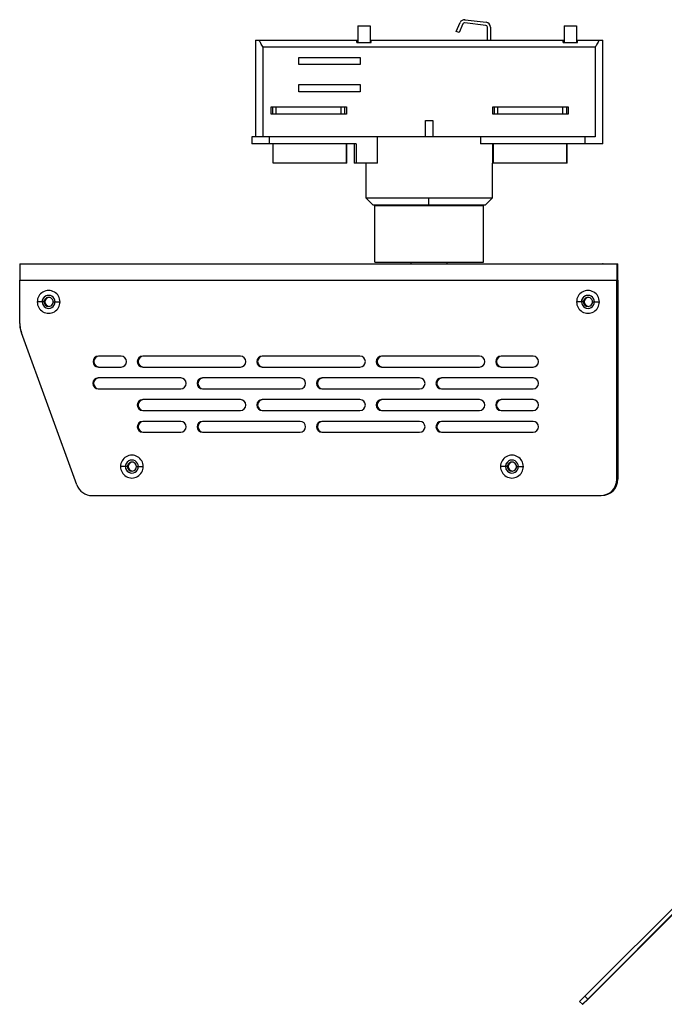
# Model space of a CAD drawing. Header units: millimetres. Extents: x -247 to 109, y -16 to 256.
# Tile 1 of 13: x -247 to -69, y -16 to 256. Entities that reach past the tile are written whole.
import ezdxf

# ---------------------------------------------------------------- set-up
doc = ezdxf.new("R2010")
doc.units = ezdxf.units.MM
doc.header["$PDSIZE"] = -1

msp = doc.modelspace()

# ---------------------------------------------------------------- linework, layer by layer
at = {"color": 7, "linetype": 'Continuous', "lineweight": 25}
for p, q in [((-124.55, 256.43), (-124.57, 256.43)), ((-124.55, 256.43), (-124.39, 256.42)), ((-124.4, 256.42), (-118.6, 255.7)), ((-124.39, 256.42), (-124.4, 256.42)), ((-124.39, 256.42), (-118.58, 255.7)), ((-118.6, 255.7), (-118.58, 255.7)), ((-154.05, 254.71), (-154.05, 250.16)), ((-154.05, 254.71), (-150.65, 254.71)), ((-150.65, 254.71), (-150.65, 250.16)), ((-150.65, 254.71), (-150.65, 250.16)), ((-126.84, 253.19), (-125.81, 255.61)), ((-126.05, 252.85), (-126.84, 253.19)), ((-125.03, 255.27), (-126.05, 252.85)), ((-125.01, 255.27), (-126.04, 252.85)), ((-125.01, 255.27), (-125.03, 255.27)), ((-118.7, 254.86), (-124.5, 255.57)), ((-118.26, 250.81), (-118.26, 254.36)), ((-117.41, 254.36), (-117.41, 250.81)), ((-117.4, 254.36), (-117.41, 254.36)), ((-117.4, 254.36), (-117.4, 250.81)), ((-97.05, 254.71), (-93.65, 254.71)), ((-97.05, 254.71), (-97.05, 250.16)), ((-93.65, 254.71), (-93.65, 250.16)), ((-93.65, 254.71), (-93.65, 250.16)), ((-182.34, 250.81), (-182.34, 224.11)), ((-182.34, 250.81), (-154.05, 250.81)), ((-154.35, 250.81), (-154.35, 250.16)), ((-154.34, 250.16), (-154.34, 250.81)), ((-150.65, 250.81), (-97.05, 250.81)), ((-150.35, 250.16), (-150.35, 250.81)), ((-126.05, 252.85), (-126.04, 252.85)), ((-97.35, 250.81), (-97.35, 250.16)), ((-97.34, 250.16), (-97.34, 250.81)), ((-93.65, 250.81), (-86.34, 250.81)), ((-93.35, 250.16), (-93.35, 250.81)), ((-86.34, 222.11), (-86.34, 250.81)), ((-88.5, 248.81), (-180.21, 248.81)), ((-180.21, 224.11), (-180.21, 248.81)), ((-154.35, 250.16), (-150.35, 250.16)), ((-97.35, 250.16), (-93.35, 250.16)), ((-88.5, 248.81), (-88.5, 224.11)), ((-170.36, 244.01), (-170.36, 246.01)), ((-170.36, 246.01), (-153.36, 246.01)), ((-170.32, 244.01), (-170.32, 246.01)), ((-153.36, 246.01), (-153.36, 244.01)), ((-153.36, 244.01), (-170.36, 244.01)), ((-170.36, 236.51), (-170.36, 238.51)), ((-170.36, 238.51), (-153.36, 238.51)), ((-170.32, 236.51), (-170.32, 238.51)), ((-153.36, 238.51), (-153.36, 236.51)), ((-153.36, 236.51), (-170.36, 236.51)), ((-178.01, 230.36), (-178.01, 232.36)), ((-178.01, 232.36), (-157.21, 232.36)), ((-177.97, 230.36), (-177.97, 232.36)), ((-177.59, 232.31), (-177.59, 230.41)), ((-177.59, 232.31), (-157.59, 232.31)), ((-176.61, 230.41), (-176.61, 232.31)), ((-158.61, 230.41), (-158.61, 232.31)), ((-157.59, 230.41), (-157.59, 232.31)), ((-157.21, 232.36), (-157.21, 230.36)), ((-116.76, 230.36), (-116.76, 232.36)), ((-116.76, 232.36), (-95.96, 232.36)), ((-116.72, 230.36), (-116.72, 232.36)), ((-116.34, 232.31), (-116.34, 230.41)), ((-116.34, 232.31), (-96.34, 232.31)), ((-115.36, 230.41), (-115.36, 232.31)), ((-97.36, 230.41), (-97.36, 232.31)), ((-96.34, 230.41), (-96.34, 232.31)), ((-95.96, 232.36), (-95.96, 230.36)), ((-157.21, 230.36), (-178.01, 230.36)), ((-177.59, 230.41), (-157.59, 230.41)), ((-135.36, 224.11), (-135.36, 228.61)), ((-135.36, 228.61), (-133.36, 228.61)), ((-135.35, 224.11), (-135.35, 228.61)), ((-133.36, 228.61), (-133.36, 224.11)), ((-95.96, 230.36), (-116.76, 230.36)), ((-116.34, 230.41), (-96.34, 230.41)), ((-183.31, 224.11), (-183.31, 222.11)), ((-88.5, 224.11), (-183.31, 224.11)), ((-178.46, 222.11), (-178.46, 224.11)), ((-148.62, 216.81), (-148.62, 224.11)), ((-120.11, 224.11), (-120.11, 222.11)), ((-91.24, 222.11), (-91.24, 224.11)), ((-154.54, 222.11), (-183.31, 222.11)), ((-177.46, 216.81), (-177.46, 222.11)), ((-157.16, 216.81), (-157.16, 222.11)), ((-157.11, 216.81), (-157.11, 222.11)), ((-155.04, 222.11), (-155.04, 216.81)), ((-154.54, 222.11), (-154.54, 216.81)), ((-86.34, 222.11), (-120.11, 222.11)), ((-116.84, 222.11), (-116.84, 216.81)), ((-116.56, 216.81), (-116.56, 222.11)), ((-96.26, 216.81), (-96.26, 222.11)), ((-96.22, 216.81), (-96.22, 222.11)), ((-157.11, 216.81), (-177.46, 216.81)), ((-148.62, 216.81), (-155.04, 216.81)), ((-151.84, 216.81), (-151.84, 207.21)), ((-116.84, 207.21), (-116.84, 216.81)), ((-96.22, 216.81), (-116.84, 216.81)), ((-151.84, 207.21), (-149.84, 205.21)), ((-151.84, 207.21), (-116.84, 207.21)), ((-134.38, 205.21), (-134.38, 207.21)), ((-118.84, 205.21), (-116.84, 207.21)), ((-118.84, 205.21), (-149.84, 205.21)), ((-149.34, 189.46), (-149.34, 205.06)), ((-149.34, 205.06), (-119.34, 205.06)), ((-142.34, 205.06), (-142.34, 205.21)), ((-126.34, 205.06), (-126.34, 205.21)), ((-119.34, 189.46), (-119.34, 205.06)), ((-247.45, 188.96), (-247.46, 184.46)), ((-247.45, 188.96), (-82.23, 188.96)), ((-149.34, 189.46), (-119.34, 189.46)), ((-139.34, 188.96), (-139.34, 189.46)), ((-129.34, 188.96), (-129.34, 189.46)), ((-82.45, 188.96), (-82.46, 184.46)), ((-82.45, 188.96), (-82.45, 187.46)), ((-82.23, 187.46), (-82.23, 188.96)), ((-82.22, 184.46), (-82.23, 188.96)), ((-82.45, 187.46), (-82.45, 184.46)), ((-82.45, 187.46), (-82.23, 187.46)), ((-82.23, 184.46), (-82.23, 187.46)), ((-247.46, 184.46), (-82.45, 184.46)), ((-247.46, 172.5), (-247.46, 184.46)), ((-82.46, 129.46), (-82.46, 184.46)), ((-82.45, 129.46), (-82.45, 184.46)), ((-82.45, 183.96), (-82.45, 182.46)), ((-82.45, 183.96), (-82.45, 183.96)), ((-82.45, 182.46), (-82.45, 174.46)), ((-82.45, 182.46), (-82.45, 182.46)), ((-82.23, 184.46), (-82.23, 129.46)), ((-82.22, 184.46), (-82.23, 184.46)), ((-82.23, 183.96), (-82.23, 183.96)), ((-82.23, 183.96), (-82.23, 182.46)), ((-82.23, 182.46), (-82.23, 182.46)), ((-82.23, 174.46), (-82.23, 182.46)), ((-82.22, 184.46), (-82.22, 129.46)), ((-240.69, 178.46), (-242.61, 178.46)), ((-240.49, 178.46), (-240.48, 178.46)), ((-238.2, 178.46), (-236.31, 178.46)), ((-91.69, 178.46), (-93.61, 178.46)), ((-91.49, 178.46), (-91.48, 178.46)), ((-89.2, 178.46), (-87.31, 178.46)), ((-82.45, 174.46), (-82.45, 174.46)), ((-82.45, 174.46), (-82.45, 172.96)), ((-82.23, 174.46), (-82.23, 174.46)), ((-82.23, 174.46), (-82.23, 172.96)), ((-246.97, 169.96), (-247.33, 171.43)), ((-82.45, 172.96), (-82.45, 172.96)), ((-82.23, 172.96), (-82.23, 172.96)), ((-231.67, 127.92), (-246.97, 169.96)), ((-219.46, 163.46), (-225.7, 163.46)), ((-186.46, 163.46), (-213.46, 163.46)), ((-153.46, 163.46), (-180.46, 163.46)), ((-120.46, 163.46), (-147.46, 163.46)), ((-105.61, 163.46), (-114.46, 163.46)), ((-225.7, 160.46), (-219.46, 160.46)), ((-213.46, 160.46), (-186.46, 160.46)), ((-180.46, 160.46), (-153.46, 160.46)), ((-147.46, 160.46), (-120.46, 160.46)), ((-114.46, 160.46), (-105.61, 160.46)), ((-202.95, 157.46), (-225.7, 157.46)), ((-225.46, 157.46), (-225.47, 157.46)), ((-169.96, 157.46), (-196.96, 157.46)), ((-136.96, 157.46), (-163.96, 157.46)), ((-105.61, 157.46), (-130.96, 157.46)), ((-225.77, 154.46), (-202.96, 154.46)), ((-196.96, 154.46), (-169.96, 154.46)), ((-163.96, 154.46), (-136.96, 154.46)), ((-130.96, 154.46), (-105.61, 154.46)), ((-186.46, 151.46), (-213.46, 151.46)), ((-153.46, 151.46), (-180.46, 151.46)), ((-120.46, 151.46), (-147.46, 151.46)), ((-105.61, 151.46), (-114.46, 151.46)), ((-213.46, 148.46), (-186.46, 148.46)), ((-180.46, 148.46), (-153.46, 148.46)), ((-147.46, 148.46), (-120.46, 148.46)), ((-114.46, 148.46), (-105.61, 148.46)), ((-202.96, 145.46), (-213.46, 145.46)), ((-169.96, 145.46), (-196.96, 145.46)), ((-136.96, 145.46), (-163.96, 145.46)), ((-105.61, 145.46), (-130.96, 145.46)), ((-82.33, 145.71), (-82.35, 145.71)), ((-82.35, 145.71), (-82.35, 134.21)), ((-82.32, 139.96), (-82.33, 145.71)), ((-213.46, 142.46), (-202.96, 142.46)), ((-196.96, 142.46), (-169.96, 142.46)), ((-163.96, 142.46), (-136.96, 142.46)), ((-130.96, 142.46), (-105.61, 142.46)), ((-82.36, 139.96), (-82.32, 139.96)), ((-82.33, 134.21), (-82.32, 139.96)), ((-82.35, 134.21), (-82.33, 134.21)), ((-217.69, 132.96), (-219.61, 132.96)), ((-217.49, 132.96), (-217.48, 132.96)), ((-215.2, 132.96), (-213.31, 132.96)), ((-112.69, 132.96), (-114.61, 132.96)), ((-112.49, 132.96), (-112.48, 132.96)), ((-110.2, 132.96), (-108.31, 132.96)), ((-82.46, 129.46), (-82.22, 129.46)), ((-227.44, 124.96), (-86.95, 124.96)), ((-46.7, 31.31), (-91.3, -13.34)), ((-45.93, 30.53), (-90.53, -14.12)), ((-90.41, -14.12), (-50.17, 26.08)), ((-91.3, -13.34), (-92.76, -14.8)), ((-91.3, -13.34), (-90.53, -14.12)), ((-91.99, -15.58), (-92.76, -14.8)), ((-90.53, -14.12), (-91.99, -15.58)), ((-91.99, -15.58), (-91.88, -15.58)), ((-91.88, -15.58), (-90.41, -14.12))]:
    msp.add_line(p, q, dxfattribs=at)
at = {"color": 7, "linetype": 'Continuous'}
msp.add_line((-86.34, 188.96), (-86.35, 188.96), dxfattribs=at)
at = {"color": 7, "linetype": 'Continuous', "lineweight": 25}
for centre, radius, start, end in [((-124.57, 255.08), 1.35, 83, 156.9691), ((-118.76, 254.36), 1.35, 359.9999, 82.9999), ((-118.75, 254.36), 1.35, 359.9999, 82.9999), ((-124.57, 255.08), 0.5, 83, 156.9691), ((-124.55, 255.08), 0.5, 90, 156.9691), ((-118.76, 254.36), 0.5, 359.9999, 82.9999), ((-239.46, 178.46), 3.15, 359.9999, 180.0001), ((-239.45, 178.46), 1.8, 359.9999, 180.0001), ((-239.45, 178.46), 1.8, 90.0001, 180.0001), ((-239.45, 178.46), 1.25, 359.9999, 180.0001), ((-239.44, 178.46), 1.25, 90.0001, 180.0001), ((-239.24, 178.46), 1.25, 94.9411, 180.0001), ((-239.23, 178.46), 1.25, 95.1257, 180.0001), ((-90.46, 178.46), 3.15, 359.9999, 180.0001), ((-90.45, 178.46), 1.8, 359.9999, 180.0001), ((-90.45, 178.46), 1.8, 90.0001, 180.0001), ((-90.45, 178.46), 1.25, 359.9999, 180.0001), ((-90.44, 178.46), 1.25, 90.0001, 180.0001), ((-90.24, 178.46), 1.25, 94.9411, 180.0001), ((-90.23, 178.46), 1.25, 95.1257, 180.0001), ((-239.46, 178.46), 3.15, 179.9999, 0.0001), ((-239.45, 178.46), 1.8, 179.9999, 0.0001), ((-239.45, 178.46), 1.8, 179.9999, 269.9999), ((-239.45, 178.46), 1.25, 179.9999, 0.0001), ((-239.44, 178.46), 1.25, 179.9999, 269.9999), ((-239.24, 178.46), 1.25, 179.9999, 265.0589), ((-239.23, 178.46), 1.25, 179.9999, 264.8743), ((-90.46, 178.46), 3.15, 179.9999, 0.0001), ((-90.45, 178.46), 1.8, 179.9999, 0.0001), ((-90.45, 178.46), 1.8, 179.9999, 269.9999), ((-90.45, 178.46), 1.25, 179.9999, 0.0001), ((-90.44, 178.46), 1.25, 179.9999, 269.9999), ((-90.24, 178.46), 1.25, 179.9999, 265.0589), ((-90.23, 178.46), 1.25, 179.9999, 264.8743), ((-242.96, 172.5), 4.5, 180, 193.7602), ((-238.95, 172.8), 8.5, 187.9188, 199.9999), ((-225.7, 161.96), 1.5, 90.0001, 269.9999), ((-225.69, 161.96), 1.5, 90.0001, 269.9999), ((-225.47, 161.96), 1.5, 90.0001, 269.9999), ((-225.46, 161.96), 1.5, 90.0001, 269.9999), ((-219.46, 161.96), 1.5, 270.0001, 89.9999), ((-213.46, 161.96), 1.5, 90.0001, 269.9999), ((-213.45, 161.96), 1.5, 90.0001, 269.9999), ((-213.23, 161.96), 1.5, 90.0001, 269.9999), ((-213.22, 161.96), 1.5, 90.0001, 269.9999), ((-186.46, 161.96), 1.5, 270.0001, 89.9999), ((-180.46, 161.96), 1.5, 90.0001, 269.9999), ((-180.45, 161.96), 1.5, 90.0001, 269.9999), ((-180.23, 161.96), 1.5, 90.0001, 269.9999), ((-180.22, 161.96), 1.5, 90.0001, 269.9999), ((-153.46, 161.96), 1.5, 270.0001, 89.9999), ((-147.46, 161.96), 1.5, 90.0001, 269.9999), ((-147.45, 161.96), 1.5, 90.0001, 269.9999), ((-147.23, 161.96), 1.5, 90.0001, 269.9999), ((-147.22, 161.96), 1.5, 90.0001, 269.9999), ((-120.46, 161.96), 1.5, 270.0001, 89.9999), ((-114.46, 161.96), 1.5, 90.0001, 269.9999), ((-114.45, 161.96), 1.5, 90.0001, 269.9999), ((-114.23, 161.96), 1.5, 90.0001, 269.9999), ((-114.22, 161.96), 1.5, 90.0001, 269.9999), ((-105.61, 161.96), 1.5, 270.0001, 89.9999), ((-225.77, 155.96), 1.5, 90.0001, 269.9999), ((-225.77, 155.96), 1.5, 90.0001, 269.9999), ((-225.54, 155.96), 1.5, 92.7101, 269.9999), ((-225.53, 155.96), 1.5, 92.7099, 269.9999), ((-225.77, 155.96), 1.5, 87.2849, 90), ((-202.96, 155.96), 1.5, 270.0001, 89.9999), ((-196.96, 155.96), 1.5, 90.0001, 269.9999), ((-196.95, 155.96), 1.5, 90.0001, 269.9999), ((-196.73, 155.96), 1.5, 90.0001, 269.9999), ((-196.72, 155.96), 1.5, 90.0001, 269.9999), ((-169.96, 155.96), 1.5, 270.0001, 89.9999), ((-163.96, 155.96), 1.5, 90.0001, 269.9999), ((-163.95, 155.96), 1.5, 90.0001, 269.9999), ((-163.73, 155.96), 1.5, 90.0001, 269.9999), ((-163.72, 155.96), 1.5, 90.0001, 269.9999), ((-136.96, 155.96), 1.5, 270.0001, 89.9999), ((-130.96, 155.96), 1.5, 90.0001, 269.9999), ((-130.95, 155.96), 1.5, 90.0001, 269.9999), ((-130.73, 155.96), 1.5, 90.0001, 269.9999), ((-130.72, 155.96), 1.5, 90.0001, 269.9999), ((-105.61, 155.96), 1.5, 270.0001, 89.9999), ((-213.46, 149.96), 1.5, 90.0001, 269.9999), ((-213.45, 149.96), 1.5, 90.0001, 269.9999), ((-213.23, 149.96), 1.5, 90.0001, 269.9999), ((-213.22, 149.96), 1.5, 90.0001, 269.9999), ((-186.46, 149.96), 1.5, 270.0001, 89.9999), ((-180.46, 149.96), 1.5, 90.0001, 269.9999), ((-180.45, 149.96), 1.5, 90.0001, 269.9999), ((-180.23, 149.96), 1.5, 90.0001, 269.9999), ((-180.22, 149.96), 1.5, 90.0001, 269.9999), ((-153.46, 149.96), 1.5, 270.0001, 89.9999), ((-147.46, 149.96), 1.5, 90.0001, 269.9999), ((-147.45, 149.96), 1.5, 90.0001, 269.9999), ((-147.23, 149.96), 1.5, 90.0001, 269.9999), ((-147.22, 149.96), 1.5, 90.0001, 269.9999), ((-120.46, 149.96), 1.5, 270.0001, 89.9999), ((-114.46, 149.96), 1.5, 90.0001, 269.9999), ((-114.45, 149.96), 1.5, 90.0001, 269.9999), ((-114.23, 149.96), 1.5, 90.0001, 269.9999), ((-114.22, 149.96), 1.5, 90.0001, 269.9999), ((-105.61, 149.96), 1.5, 270.0001, 89.9999), ((-213.46, 143.96), 1.5, 90.0001, 269.9999), ((-213.45, 143.96), 1.5, 90.0001, 269.9999), ((-213.23, 143.96), 1.5, 90.0001, 269.9999), ((-213.22, 143.96), 1.5, 90.0001, 269.9999), ((-202.96, 143.96), 1.5, 270.0001, 89.9999), ((-196.96, 143.96), 1.5, 90.0001, 269.9999), ((-196.95, 143.96), 1.5, 90.0001, 269.9999), ((-196.73, 143.96), 1.5, 90.0001, 269.9999), ((-196.72, 143.96), 1.5, 90.0001, 269.9999), ((-169.96, 143.96), 1.5, 270.0001, 89.9999), ((-163.96, 143.96), 1.5, 90.0001, 269.9999), ((-163.95, 143.96), 1.5, 90.0001, 269.9999), ((-163.73, 143.96), 1.5, 90.0001, 269.9999), ((-163.72, 143.96), 1.5, 90.0001, 269.9999), ((-136.96, 143.96), 1.5, 270.0001, 89.9999), ((-130.96, 143.96), 1.5, 90.0001, 269.9999), ((-130.95, 143.96), 1.5, 90.0001, 269.9999), ((-130.73, 143.96), 1.5, 90.0001, 269.9999), ((-130.72, 143.96), 1.5, 90.0001, 269.9999), ((-105.61, 143.96), 1.5, 270.0001, 89.9999), ((-216.46, 132.96), 3.15, 359.9999, 180.0001), ((-111.46, 132.96), 3.15, 359.9999, 180.0001), ((-216.45, 132.96), 1.8, 359.9999, 180.0001), ((-216.45, 132.96), 1.8, 90.0001, 180.0001), ((-216.45, 132.96), 1.25, 359.9999, 180.0001), ((-216.44, 132.96), 1.25, 90.0001, 180.0001), ((-216.24, 132.96), 1.25, 94.9411, 180.0001), ((-216.23, 132.96), 1.25, 95.1257, 180.0001), ((-111.45, 132.96), 1.8, 359.9999, 180.0001), ((-111.45, 132.96), 1.8, 90.0001, 180.0001), ((-111.45, 132.96), 1.25, 359.9999, 180.0001), ((-111.44, 132.96), 1.25, 90.0001, 180.0001), ((-111.24, 132.96), 1.25, 94.9411, 180.0001), ((-111.23, 132.96), 1.25, 95.1257, 180.0001), ((-216.46, 132.96), 3.15, 179.9999, 0.0001), ((-216.45, 132.96), 1.8, 179.9999, 0.0001), ((-216.45, 132.96), 1.8, 179.9999, 269.9999), ((-216.45, 132.96), 1.25, 179.9999, 0.0001), ((-216.44, 132.96), 1.25, 179.9999, 269.9999), ((-216.24, 132.96), 1.25, 179.9999, 265.0589), ((-216.23, 132.96), 1.25, 179.9999, 264.8743), ((-111.46, 132.96), 3.15, 179.9999, 0.0001), ((-111.45, 132.96), 1.8, 179.9999, 0.0001), ((-111.45, 132.96), 1.8, 179.9999, 269.9999), ((-111.45, 132.96), 1.25, 179.9999, 0.0001), ((-111.44, 132.96), 1.25, 179.9999, 269.9999), ((-111.24, 132.96), 1.25, 179.9999, 265.0589), ((-111.23, 132.96), 1.25, 179.9999, 264.8743), ((-227.44, 129.46), 4.5, 199.9999, 270), ((-86.96, 129.46), 4.5, 270.0001, 0.0001), ((-86.95, 129.46), 4.5, 270.0001, 0.0001), ((-86.73, 129.46), 4.5, 270.0001, 0.0001), ((-86.72, 129.46), 4.5, 270.0001, 0.0001)]:
    msp.add_arc(centre, radius, start, end, dxfattribs=at)
for points, knots in [([(-180.21, 248.81), (-180.44, 249.17), (-180.85, 249.82), (-181.15, 250.5), (-181.29, 250.81)], [0, 0, 0, 0, 0.554965, 1, 1, 1, 1]), ([(-87.42, 250.81), (-87.59, 250.42), (-87.91, 249.74), (-88.32, 249.09), (-88.5, 248.81)], [0, 0, 0, 0, 0.5651171, 1, 1, 1, 1])]:
    msp.add_open_spline(points, degree=3, knots=knots, dxfattribs=at)
at = {"color": 7, "linetype": 'Continuous'}
msp.add_point((-86.34, 188.96), dxfattribs=at)

doc.saveas('drawing.dxf')
